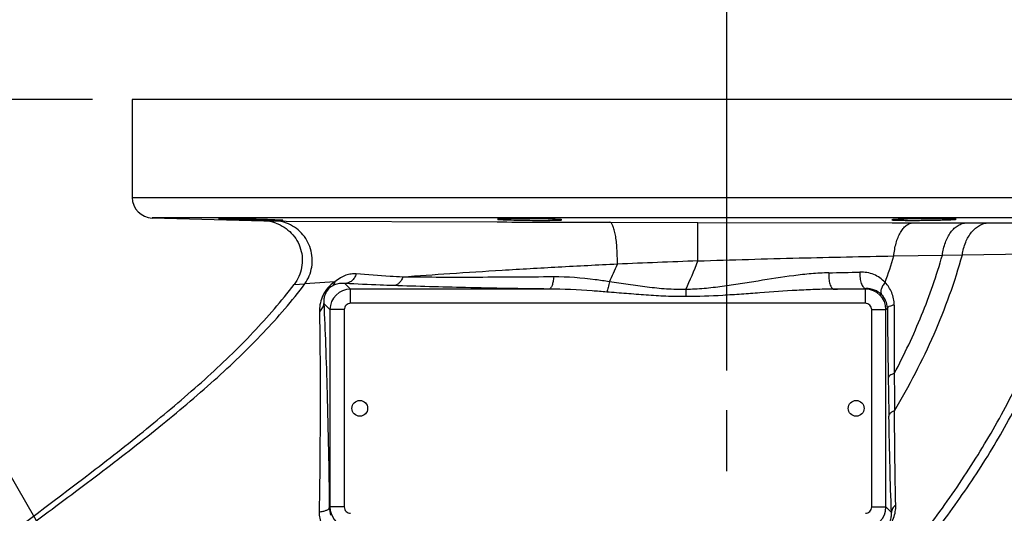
# Model space of a CAD drawing. Header units: inches. Extents: x 0 to 34, y 0 to 22.
# Tile 23 of 164: x 4 to 5.5, y 7.1 to 7.9. Entities that reach past the tile are written whole.
import ezdxf

# ---------------------------------------------------------------- set-up
doc = ezdxf.new("R2010")
doc.units = ezdxf.units.IN
doc.header["$LTSCALE"] = 1.87
doc.header["$MEASUREMENT"] = 0
doc.linetypes.add('CENTER', pattern=[0.6, 0.375, -0.075, 0.075, -0.075])
doc.layers.get('0').update_dxf_attribs({"linetype": 'CONTINUOUS'})
doc.layers.add('3_ALL_AXES', color=7, linetype='CONTINUOUS')
doc.styles.get("Standard").update_dxf_attribs({"font": 'txt', "width": 0.8})
doc.dimstyles.new('DIMSTYLE_1', dxfattribs={"dimtxt": 0.14, "dimasz": 0.156, "dimexe": 0.125, "dimexo": 0.0625, "dimgap": 0.07, "dimtad": 0, "dimtih": 1, "dimtoh": 1, "dimlfac": 4, "dimzin": 4, "dimdsep": 46, "dimtxsty": 'Standard', "dimblk": '_FILLED', "dimblk1": '_FILLED', "dimblk2": '_FILLED', "dimcen": 0.09, "dimadec": 0, "dimazin": 0, "dimtp": 0.001, "dimtm": 0.001, "dimtfac": 1, "dimtofl": 0, "dimtmove": 0, "dimatfit": 3, "dimldrblk": '_FILLED', "dimfxl": 0, "dimtolj": 1, "dimtzin": 4, "dimarcsym": 0})
doc.dimstyles.new('DIMSTYLE_4', dxfattribs={"dimtxt": 0.14, "dimasz": 0.156, "dimexe": 0.125, "dimexo": 0.0625, "dimgap": 0.09, "dimtad": 0, "dimtih": 1, "dimtoh": 1, "dimdec": 0, "dimlfac": 4, "dimzin": 4, "dimdsep": 46, "dimtxsty": 'Standard', "dimblk": '_FILLED', "dimblk1": '_FILLED', "dimblk2": '_FILLED', "dimcen": 0.09, "dimadec": 0, "dimazin": 0, "dimtp": 0.5, "dimtm": 0.5, "dimtfac": 1, "dimtdec": 0, "dimtofl": 0, "dimtmove": 0, "dimatfit": 3, "dimldrblk": '_FILLED', "dimfxl": 0, "dimtolj": 1, "dimtzin": 4, "dimarcsym": 0})

# ---------------------------------------------------------------- blocks, each defined once
blk = doc.blocks.new('_FILLED')
at = {"color": 0, "linetype": 'ByBlock'}
blk.add_solid([(0, 0), (-1, 0.2003), (-1, -0.2003)], dxfattribs=at)
blk = doc.blocks.new('*D1')
at = {"color": 2, "linetype": 'Continuous'}
for p, q in [((4.1007, 7.7822), (2.6768, 7.7822)), ((2.8018, 7.7822), (2.8018, 6.6472)), ((2.8018, 5.2322), (2.8018, 6.1572)), ((2.9785, 5.2322), (2.6768, 5.2322))]:
    blk.add_line(p, q, dxfattribs=at)
at = {"color": 2, "linetype": 'Continuous', "xscale": 0.156, "yscale": 0.156, "zscale": 0.156}
for p, rotation in [((2.8018, 7.7822), 90), ((2.8018, 5.2322), 270)]:
    blk.add_blockref('_FILLED', p, dxfattribs=dict(at, rotation=rotation))
at = {"color": 2, "linetype": 'Continuous', "insert": (2.6898, 6.5772), "char_height": 0.14, "width": 0.784, "attachment_point": 2, "line_spacing_factor": 0.9}
blk.add_mtext('10.20\\P[259,1]', dxfattribs=at)
blk = doc.blocks.new('*D4')
at = {"color": 2, "linetype": 'Continuous'}
for p, q in [((5.1221, 11.8763), (1.8268, 11.8763)), ((1.9518, 11.8763), (1.9518, 8.6943)), ((1.9518, 5.2322), (1.9518, 8.2043)), ((2.9785, 5.2322), (1.8268, 5.2322))]:
    blk.add_line(p, q, dxfattribs=at)
at = {"color": 2, "linetype": 'Continuous', "xscale": 0.156, "yscale": 0.156, "zscale": 0.156}
for p, rotation in [((1.9518, 11.8763), 90), ((1.9518, 5.2322), 270)]:
    blk.add_blockref('_FILLED', p, dxfattribs=dict(at, rotation=rotation))
at = {"color": 2, "linetype": 'Continuous', "insert": (1.9518, 8.6243), "char_height": 0.14, "width": 0.56, "attachment_point": 2, "line_spacing_factor": 0.9}
blk.add_mtext('26.58\\P[675]', dxfattribs=at)
blk = doc.blocks.new('*D5')
at = {"color": 2, "linetype": 'Continuous'}
for p, q in [((5.1046, 11.8763), (1.1532, 11.8763)), ((1.2782, 11.8763), (1.2782, 4.9492)), ((1.2782, 2.6117), (1.2782, 4.4592)), ((4.9991, 2.6117), (1.1532, 2.6117))]:
    blk.add_line(p, q, dxfattribs=at)
at = {"color": 2, "linetype": 'Continuous', "xscale": 0.156, "yscale": 0.156, "zscale": 0.156}
for p, rotation in [((1.2782, 11.8763), 90), ((1.2782, 2.6117), 270)]:
    blk.add_blockref('_FILLED', p, dxfattribs=dict(at, rotation=rotation))
at = {"color": 2, "linetype": 'Continuous', "insert": (1.1662, 4.8792), "char_height": 0.14, "width": 0.784, "attachment_point": 2, "line_spacing_factor": 0.9}
blk.add_mtext('37.06\\P[941,3]', dxfattribs=at)
blk = doc.blocks.new('*D22')
at = {"color": 2, "linetype": 'Continuous'}
for p, q in [((5.1007, 7.3545), (5.1007, 8.3068)), ((5.3757, 6.2585), (5.8965, 8.202))]:
    blk.add_line(p, q, dxfattribs=at)
blk.add_arc((5.1007, 5.2322), 2.9495, 69.4921, 90, dxfattribs=at)
for points in [[(5.2575, 8.2089), (5.1007, 8.1818), (5.2559, 8.1464)], [(5.7051, 8.0873), (5.8641, 8.0813), (5.7197, 8.148)]]:
    blk.add_solid(points, dxfattribs=at)
at = {"color": 2, "linetype": 'Continuous', "insert": (6.3627, 7.9682), "char_height": 0.14, "width": 0.317333, "attachment_point": 2, "line_spacing_factor": 0.9}
blk.add_mtext('15\\Fgdt;{\\Fgdt;~}', dxfattribs=at)
blk = doc.blocks.new('*D23')
at = {"color": 2, "linetype": 'Continuous'}
for p, q in [((5.3757, 6.2585), (6.0031, 8.6)), ((4.5695, 6.1524), (3.3574, 8.2517))]:
    blk.add_line(p, q, dxfattribs=at)
for start, end in [(75, 95.4537), (103.3611, 120)]:
    blk.add_arc((5.1007, 5.2322), 3.3616, start, end, dxfattribs=at)
for points in [[(5.8118, 8.4858), (5.9708, 8.4793), (5.8266, 8.5465)], [(3.5418, 8.2457), (3.4199, 8.1434), (3.5718, 8.1909)]]:
    blk.add_solid(points, dxfattribs=at)
at = {"color": 2, "linetype": 'Continuous', "insert": (4.5526, 8.6188), "char_height": 0.14, "width": 0.317333, "attachment_point": 2, "line_spacing_factor": 0.9}
blk.add_mtext('45\\Fgdt;{\\Fgdt;~}', dxfattribs=at)

msp = doc.modelspace()

# ---------------------------------------------------------------- linework, layer by layer
at = {"color": 7, "linetype": 'Continuous'}
for p, q in [((4.1632, 7.7822), (4.1632, 7.6276)), ((6.0382, 7.7822), (4.1633, 7.7822)), ((4.1632, 7.6276), (6.0177, 7.6276)), ((5.9867, 7.5952), (4.1949, 7.5952)), ((4.1949, 7.5952), (4.3705, 7.5906)), ((4.3705, 7.5906), (4.388, 7.5905)), ((4.388, 7.5905), (4.4059, 7.5904)), ((4.4008, 7.5915), (4.3882, 7.5922)), ((4.4059, 7.5904), (4.7387, 7.5889)), ((4.7387, 7.5889), (4.7537, 7.5889)), ((4.7537, 7.5889), (4.7618, 7.5888)), ((4.7618, 7.5888), (4.8404, 7.5886)), ((4.8404, 7.5886), (4.9164, 7.5884)), ((4.9164, 7.5884), (5.0551, 7.5881)), ((5.0549, 7.5273), (5.0551, 7.5881)), ((5.0551, 7.5881), (5.3612, 7.5877)), ((5.3612, 7.5877), (5.3941, 7.5876)), ((5.3941, 7.5876), (5.453, 7.5876)), ((5.453, 7.5876), (5.4625, 7.5876)), ((5.4625, 7.5876), (5.4784, 7.5876)), ((5.4784, 7.5876), (5.5131, 7.5875)), ((5.5131, 7.5875), (5.6803, 7.5874)), ((5.3639, 7.5352), (5.4405, 7.5366)), ((5.4405, 7.5366), (5.472, 7.5371)), ((5.472, 7.5371), (5.6177, 7.5393)), ((4.4186, 7.4903), (4.4354, 7.4912)), ((4.4826, 7.4943), (4.4354, 7.4912)), ((4.5075, 7.483), (4.4986, 7.4918)), ((4.5075, 7.4605), (4.5075, 7.483)), ((4.8202, 7.483), (4.5075, 7.483)), ((5.0359, 7.4822), (5.0359, 7.471)), ((5.319, 7.483), (5.2688, 7.483)), ((5.319, 7.483), (5.3197, 7.4837)), ((5.319, 7.4605), (5.319, 7.483)), ((4.475, 7.4505), (4.4652, 7.4603)), ((4.475, 7.4505), (4.475, 7.139)), ((4.4975, 7.4505), (4.475, 7.4505)), ((4.4975, 7.4505), (4.4975, 7.139)), ((5.319, 7.4605), (4.5075, 7.4605)), ((5.329, 7.139), (5.329, 7.4505)), ((5.329, 7.4505), (5.3515, 7.4505)), ((5.3515, 7.4505), (5.3537, 7.4527)), ((5.3515, 7.139), (5.3515, 7.4505)), ((4.475, 7.139), (4.4739, 7.1379)), ((4.4975, 7.139), (4.475, 7.139)), ((5.329, 7.139), (5.3515, 7.139)), ((5.3515, 7.139), (5.3601, 7.1303))]:
    msp.add_line(p, q, dxfattribs=at)
for centre in [(4.522, 7.2947), (5.3045, 7.2947)]:
    msp.add_circle(centre, 0.0124, dxfattribs=at)
for centre, radius, start, end in [((4.1957, 7.6276), 0.0325, 180, 268.5), ((4.3688, 7.5278), 0.0628, 70.6155, 88.462), ((4.3864, 7.5311), 0.0594, 70.1953, 88.3982), ((4.5353, 7.7854), 0.8656, 340.2906, 343.1974), ((4.2676, 7.8068), 0.7192, 334.274, 336.6847), ((5.4527, -3.9534), 11.4876, 91.98446, 92.61785), ((4.3452, 7.8004), 0.7605, 335.2694, 338.9551), ((4.878, 24.8178), 17.3134, 271.26814, 271.43093), ((4.5075, 7.4505), 0.0325, 90.0538, 179.9462), ((5.0893, 21.7784), 14.2966, 270.71932, 270.9235), ((5.319, 7.4505), 0.0325, 0.0538, 89.9462), ((4.5075, 7.4505), 0.00999, 89.9872, 180.0128), ((5.319, 7.4505), 0.00999, 359.9872, 90.0128), ((25.1071, 7.639), 19.7543, 180.54012, 180.85984), ((38.0733, 7.4599), 32.7089, 180.00378, 180.19313), ((21.2366, 7.581), 15.8833, 180.8602, 181.0767), ((22.2788, 7.4305), 16.9144, 180.27399, 180.47329), ((4.5051, 7.1385), 0.0312, 181.0954, 203.9659), ((4.5075, 7.139), 0.0325, 180.0543, 253.7757), ((4.5075, 7.139), 0.00999, 179.9861, 270.0139), ((5.319, 7.139), 0.0325, 270.0537, 359.9463), ((5.319, 7.139), 0.00999, 269.9861, 0.0139)]:
    msp.add_arc(centre, radius, start, end, dxfattribs=at)
for points, knots in [([(4.3882, 7.5922), (4.3843, 7.5923), (4.3757, 7.5926), (4.362, 7.593), (4.3497, 7.5933), (4.3396, 7.5935), (4.3323, 7.5936), (4.3254, 7.5938), (4.3191, 7.5939), (4.3135, 7.594), (4.3093, 7.594), (4.3064, 7.594), (4.3046, 7.594), (4.303, 7.594), (4.3017, 7.594), (4.3008, 7.594), (4.3003, 7.594), (4.2999, 7.594), (4.2997, 7.594), (4.2995, 7.594), (4.2994, 7.594), (4.2993, 7.594), (4.2993, 7.5939)], [0, 0, 0, 0, 0.131791, 0.290569, 0.461913, 0.547444, 0.630268, 0.708509, 0.780343, 0.844173, 0.898496, 0.9217, 0.942097, 0.959565, 0.973981, 0.985271, 0.989729, 0.99339, 0.996249, 0.998301, 0.999545, 1, 1, 1, 1]), ([(4.2993, 7.5939), (4.2993, 7.5939), (4.2995, 7.5939), (4.2996, 7.5939), (4.2999, 7.5939), (4.3003, 7.5938), (4.3009, 7.5938), (4.3019, 7.5937), (4.3033, 7.5937), (4.3055, 7.5936), (4.308, 7.5935), (4.311, 7.5934), (4.3143, 7.5932), (4.318, 7.5931), (4.3235, 7.593), (4.3309, 7.5927), (4.3403, 7.5925), (4.3501, 7.5922), (4.3599, 7.592), (4.3692, 7.5918), (4.3767, 7.5916), (4.3822, 7.5915), (4.3858, 7.5915), (4.3892, 7.5914), (4.3921, 7.5914), (4.3947, 7.5914), (4.3968, 7.5914), (4.3983, 7.5914), (4.3993, 7.5914), (4.3998, 7.5914), (4.4002, 7.5914), (4.4006, 7.5914), (4.4007, 7.5915), (4.4008, 7.5915), (4.4008, 7.5915)], [0, 0, 0, 0, 0.000654, 0.002488, 0.005512, 0.009719, 0.015101, 0.021647, 0.038188, 0.05919, 0.084421, 0.113641, 0.146598, 0.182958, 0.222355, 0.308776, 0.402537, 0.500047, 0.597559, 0.691326, 0.777749, 0.817146, 0.853503, 0.886456, 0.915668, 0.940887, 0.961875, 0.978399, 0.984936, 0.990308, 0.994506, 0.99752, 0.999346, 1, 1, 1, 1]), ([(4.7539, 7.5939), (4.7528, 7.5939), (4.7507, 7.5939), (4.7478, 7.5938), (4.7452, 7.5938), (4.7431, 7.5937), (4.7414, 7.5936), (4.7403, 7.5935), (4.7396, 7.5934), (4.7393, 7.5934), (4.7392, 7.5933), (4.7391, 7.5933), (4.7391, 7.5933)], [0, 0, 0, 0, 0.223573, 0.422606, 0.594842, 0.738054, 0.850705, 0.932075, 0.960844, 0.9816, 0.994402, 1, 1, 1, 1]), ([(4.7391, 7.5933), (4.7391, 7.5932), (4.7392, 7.5932), (4.7395, 7.5931), (4.7399, 7.593), (4.7406, 7.5929), (4.7414, 7.5929), (4.7428, 7.5928), (4.745, 7.5926), (4.7481, 7.5925), (4.7518, 7.5923), (4.7561, 7.5922), (4.7591, 7.5921), (4.7607, 7.592)], [0, 0, 0, 0, 0.005412, 0.018468, 0.039667, 0.06906, 0.106633, 0.152254, 0.266813, 0.411048, 0.583108, 0.780379, 1, 1, 1, 1]), ([(4.8189, 7.5935), (4.8077, 7.5937), (4.7861, 7.594), (4.7644, 7.5941), (4.7539, 7.5939)], [0, 0, 0, 0, 0.515933, 1, 1, 1, 1]), ([(4.7607, 7.592), (4.7719, 7.5917), (4.7935, 7.5914), (4.8152, 7.5913), (4.8257, 7.5915)], [0, 0, 0, 0, 0.515935, 1, 1, 1, 1]), ([(4.8406, 7.5922), (4.8406, 7.5923), (4.8404, 7.5923), (4.8401, 7.5924), (4.8397, 7.5925), (4.839, 7.5926), (4.8382, 7.5926), (4.8368, 7.5927), (4.8346, 7.5929), (4.8315, 7.593), (4.8278, 7.5932), (4.8235, 7.5933), (4.8205, 7.5934), (4.8189, 7.5935)], [0, 0, 0, 0, 0.005505, 0.018595, 0.039807, 0.069205, 0.106777, 0.152393, 0.266933, 0.411143, 0.583173, 0.780412, 1, 1, 1, 1]), ([(4.8257, 7.5915), (4.8268, 7.5915), (4.8289, 7.5915), (4.8319, 7.5916), (4.8344, 7.5917), (4.8365, 7.5918), (4.8382, 7.5919), (4.8393, 7.592), (4.84, 7.592), (4.8403, 7.5921), (4.8405, 7.5922), (4.8406, 7.5922), (4.8406, 7.5922)], [0, 0, 0, 0, 0.22349, 0.422452, 0.594633, 0.737806, 0.850441, 0.931822, 0.96061, 0.9814, 0.994263, 1, 1, 1, 1]), ([(5.4117, 7.5939), (5.4084, 7.5939), (5.4019, 7.5938), (5.3925, 7.5937), (5.3838, 7.5935), (5.3772, 7.5933), (5.3726, 7.5931), (5.3696, 7.593), (5.3671, 7.5929), (5.3649, 7.5928), (5.3633, 7.5926), (5.3621, 7.5925), (5.3615, 7.5924), (5.3612, 7.5924), (5.361, 7.5923), (5.3609, 7.5923), (5.3609, 7.5922)], [0, 0, 0, 0, 0.194583, 0.382234, 0.5549, 0.706186, 0.772013, 0.830457, 0.880901, 0.92284, 0.955946, 0.979911, 0.98838, 0.994492, 0.998289, 1, 1, 1, 1]), ([(5.3609, 7.5922), (5.3609, 7.5922), (5.361, 7.5922), (5.3612, 7.5921), (5.3615, 7.592), (5.3621, 7.592), (5.3633, 7.5919), (5.3649, 7.5918), (5.3671, 7.5917), (5.3696, 7.5916), (5.3726, 7.5915), (5.3772, 7.5915), (5.3838, 7.5914), (5.3925, 7.5914), (5.4019, 7.5914), (5.4084, 7.5915), (5.4117, 7.5915)], [0, 0, 0, 0, 0.001696, 0.005474, 0.011567, 0.020018, 0.04395, 0.077027, 0.118945, 0.169376, 0.227814, 0.293642, 0.44495, 0.617657, 0.805361, 1, 1, 1, 1]), ([(5.4624, 7.5933), (5.4624, 7.5933), (5.4623, 7.5933), (5.4621, 7.5934), (5.4618, 7.5934), (5.4612, 7.5935), (5.4601, 7.5936), (5.4584, 7.5937), (5.4563, 7.5938), (5.4537, 7.5938), (5.4508, 7.5939), (5.4461, 7.594), (5.4395, 7.594), (5.4308, 7.594), (5.4214, 7.594), (5.415, 7.594), (5.4117, 7.5939)], [0, 0, 0, 0, 0.001655, 0.005414, 0.011495, 0.019938, 0.043861, 0.076935, 0.118853, 0.169286, 0.227729, 0.293564, 0.444888, 0.617615, 0.80534, 1, 1, 1, 1]), ([(5.4117, 7.5915), (5.415, 7.5915), (5.4214, 7.5916), (5.4308, 7.5918), (5.4395, 7.592), (5.4461, 7.5922), (5.4508, 7.5924), (5.4537, 7.5925), (5.4563, 7.5926), (5.4584, 7.5927), (5.4601, 7.5929), (5.4612, 7.593), (5.4618, 7.5931), (5.4621, 7.5931), (5.4623, 7.5932), (5.4624, 7.5932), (5.4624, 7.5933)], [0, 0, 0, 0, 0.194594, 0.382255, 0.554932, 0.706229, 0.772063, 0.830513, 0.880962, 0.922906, 0.956013, 0.979976, 0.988441, 0.994545, 0.998327, 1, 1, 1, 1]), ([(4.3896, 7.587), (4.3942, 7.5854), (4.4031, 7.581), (4.4145, 7.5716), (4.4234, 7.5598), (4.4293, 7.5462), (4.4318, 7.5316), (4.4309, 7.5168), (4.4266, 7.5027), (4.4216, 7.4942), (4.4186, 7.4903)], [0, 0, 0, 0, 0.125016, 0.249996, 0.375001, 0.500004, 0.625012, 0.74998, 0.875057, 1, 1, 1, 1]), ([(4.4354, 7.4912), (4.4382, 7.4951), (4.4429, 7.5037), (4.4468, 7.5177), (4.4475, 7.5323), (4.4449, 7.5467), (4.4391, 7.5601), (4.4305, 7.5718), (4.4195, 7.5811), (4.4109, 7.5854), (4.4065, 7.587)], [0, 0, 0, 0, 0.125139, 0.251002, 0.37702, 0.502952, 0.628393, 0.753091, 0.876915, 1, 1, 1, 1]), ([(4.9281, 7.5222), (4.9281, 7.5263), (4.9281, 7.5346), (4.9275, 7.5466), (4.9266, 7.5578), (4.9252, 7.5677), (4.9237, 7.5749), (4.9223, 7.5798), (4.9212, 7.5827), (4.9201, 7.585), (4.9188, 7.5871), (4.9173, 7.5883), (4.9164, 7.5884)], [0, 0, 0, 0, 0.181487, 0.358417, 0.523416, 0.670458, 0.79426, 0.84608, 0.890731, 0.92805, 0.958163, 1, 1, 1, 1]), ([(5.3639, 7.5352), (5.3645, 7.542), (5.3661, 7.552), (5.3702, 7.5643), (5.3739, 7.5721), (5.3783, 7.5785), (5.3831, 7.5834), (5.3884, 7.5866), (5.3923, 7.5875), (5.3941, 7.5876)], [0, 0, 0, 0, 0.318294, 0.46416, 0.597412, 0.71665, 0.821888, 0.914953, 1, 1, 1, 1]), ([(5.4405, 7.5366), (5.4413, 7.5433), (5.4442, 7.556), (5.4513, 7.5702), (5.4589, 7.5789), (5.465, 7.5836), (5.4715, 7.5866), (5.4762, 7.5875), (5.4784, 7.5876)], [0, 0, 0, 0, 0.297292, 0.565498, 0.685894, 0.797199, 0.901029, 1, 1, 1, 1]), ([(5.472, 7.5371), (5.4729, 7.5438), (5.4761, 7.5565), (5.484, 7.5705), (5.4921, 7.579), (5.4987, 7.5836), (5.5057, 7.5866), (5.5107, 7.5874), (5.5131, 7.5875)], [0, 0, 0, 0, 0.289221, 0.553785, 0.674789, 0.788444, 0.896167, 1, 1, 1, 1]), ([(5.0549, 7.5273), (5.1082, 7.5292), (5.2112, 7.5321), (5.3142, 7.5343), (5.3639, 7.5352)], [0, 0, 0, 0, 0.517281, 1, 1, 1, 1]), ([(5.3646, 7.3496), (5.3804, 7.3796), (5.4092, 7.4407), (5.4313, 7.5044), (5.4405, 7.5366)], [0, 0, 0, 0, 0.504032, 1, 1, 1, 1]), ([(5.365, 7.2908), (5.3881, 7.3298), (5.4296, 7.4096), (5.4601, 7.4943), (5.472, 7.5371)], [0, 0, 0, 0, 0.505602, 1, 1, 1, 1]), ([(4.9281, 7.5222), (4.897, 7.5207), (4.8364, 7.5176), (4.7483, 7.5125), (4.6666, 7.5072), (4.6145, 7.5036), (4.5897, 7.5018)], [0, 0, 0, 0, 0.275352, 0.53724, 0.780513, 1, 1, 1, 1]), ([(4.5163, 7.5069), (4.5137, 7.5071), (4.5082, 7.507), (4.4998, 7.5049), (4.491, 7.5007), (4.4855, 7.4966), (4.4826, 7.4943)], [0, 0, 0, 0, 0.216175, 0.443467, 0.69607, 1, 1, 1, 1]), ([(4.5163, 7.5069), (4.5157, 7.5048), (4.5139, 7.5008), (4.5097, 7.4959), (4.5045, 7.4927), (4.5005, 7.4919), (4.4986, 7.4918)], [0, 0, 0, 0, 0.267539, 0.523636, 0.76665, 1, 1, 1, 1]), ([(4.5897, 7.5018), (4.5831, 7.5022), (4.5586, 7.5037), (4.5341, 7.5054), (4.5163, 7.5069)], [0, 0, 0, 0, 0.272758, 1, 1, 1, 1]), ([(4.5897, 7.5018), (4.5891, 7.5), (4.5875, 7.4965), (4.5841, 7.4922), (4.5799, 7.4893), (4.5767, 7.4885), (4.5751, 7.4885)], [0, 0, 0, 0, 0.282132, 0.542582, 0.779671, 1, 1, 1, 1]), ([(4.8277, 7.5022), (4.7852, 7.5018), (4.7234, 7.5014), (4.6441, 7.5014), (4.6073, 7.5017), (4.5897, 7.5018)], [0, 0, 0, 0, 0.535868, 0.778718, 1, 1, 1, 1]), ([(4.8277, 7.5022), (4.8275, 7.4997), (4.8271, 7.4961), (4.8261, 7.4916), (4.8252, 7.4888), (4.8241, 7.4864), (4.8227, 7.4843), (4.8212, 7.4831), (4.8202, 7.483)], [0, 0, 0, 0, 0.345398, 0.501507, 0.640517, 0.760081, 0.858885, 1, 1, 1, 1]), ([(4.9155, 7.4946), (4.9081, 7.4957), (4.879, 7.4997), (4.8496, 7.5023), (4.8277, 7.5022)], [0, 0, 0, 0, 0.253828, 1, 1, 1, 1]), ([(5.2612, 7.5087), (5.2521, 7.5084), (5.2336, 7.5073), (5.1966, 7.5031), (5.1593, 7.4972), (5.1218, 7.4911), (5.0934, 7.4868), (5.0648, 7.4835), (5.0455, 7.4824), (5.0359, 7.4822)], [0, 0, 0, 0, 0.120866, 0.243639, 0.493127, 0.619203, 0.745835, 0.872826, 1, 1, 1, 1]), ([(5.2612, 7.5087), (5.2611, 7.5055), (5.2612, 7.5009), (5.2621, 7.495), (5.263, 7.4912), (5.2642, 7.4879), (5.2657, 7.4849), (5.2675, 7.4831), (5.2688, 7.483)], [0, 0, 0, 0, 0.334492, 0.492512, 0.636092, 0.760468, 0.862549, 1, 1, 1, 1]), ([(5.3104, 7.5098), (5.3102, 7.5067), (5.3104, 7.502), (5.3114, 7.496), (5.3125, 7.492), (5.3139, 7.4887), (5.3156, 7.4861), (5.3175, 7.4843), (5.319, 7.4838), (5.3197, 7.4837)], [0, 0, 0, 0, 0.321655, 0.474933, 0.615553, 0.739312, 0.843762, 0.929006, 1, 1, 1, 1]), ([(5.3502, 7.4935), (5.3452, 7.4987), (5.3327, 7.5073), (5.3178, 7.51), (5.3104, 7.5098)], [0, 0, 0, 0, 0.494847, 1, 1, 1, 1]), ([(3.7065, 6.882), (3.7381, 6.9109), (3.8028, 6.9664), (3.9342, 7.0699), (4.0657, 7.1674), (4.1909, 7.2655), (4.2767, 7.3382), (4.3535, 7.4119), (4.3986, 7.4639), (4.4186, 7.4903)], [0, 0, 0, 0, 0.136988, 0.272133, 0.534708, 0.660289, 0.780496, 0.894071, 1, 1, 1, 1]), ([(3.7102, 6.8788), (3.7424, 6.9077), (3.8085, 6.9631), (3.91, 7.0415), (4.0113, 7.1168), (4.1102, 7.1903), (4.2044, 7.2633), (4.2918, 7.3368), (4.3697, 7.4114), (4.4153, 7.4643), (4.4354, 7.4912)], [0, 0, 0, 0, 0.136586, 0.271601, 0.404489, 0.53436, 0.660095, 0.78042, 0.894052, 1, 1, 1, 1]), ([(4.4826, 7.4943), (4.4784, 7.4915), (4.4704, 7.4844), (4.4626, 7.4715), (4.459, 7.4587), (4.4584, 7.4508), (4.4585, 7.4473)], [0, 0, 0, 0, 0.276426, 0.57331, 0.806013, 1, 1, 1, 1]), ([(4.4785, 7.4878), (4.4757, 7.4861), (4.4704, 7.4816), (4.4663, 7.4734), (4.4651, 7.4661), (4.4651, 7.462), (4.4652, 7.4603)], [0, 0, 0, 0, 0.306083, 0.628488, 0.831826, 1, 1, 1, 1]), ([(4.4826, 7.4943), (4.4822, 7.493), (4.4812, 7.4905), (4.4795, 7.4886), (4.4785, 7.4878)], [0, 0, 0, 0, 0.51966, 1, 1, 1, 1]), ([(4.4986, 7.4918), (4.497, 7.492), (4.4901, 7.4922), (4.4831, 7.4905), (4.4785, 7.4878)], [0, 0, 0, 0, 0.232474, 1, 1, 1, 1]), ([(4.5751, 7.4885), (4.5682, 7.4887), (4.5427, 7.4897), (4.5172, 7.4908), (4.4986, 7.4918)], [0, 0, 0, 0, 0.272587, 1, 1, 1, 1]), ([(4.8202, 7.483), (4.7764, 7.4835), (4.6947, 7.4849), (4.6129, 7.4871), (4.5751, 7.4885)], [0, 0, 0, 0, 0.536701, 1, 1, 1, 1]), ([(4.9112, 7.4783), (4.9036, 7.4789), (4.8733, 7.4812), (4.843, 7.4828), (4.8202, 7.483)], [0, 0, 0, 0, 0.251012, 1, 1, 1, 1]), ([(4.9155, 7.4946), (4.915, 7.4916), (4.9138, 7.486), (4.9122, 7.4806), (4.9112, 7.4783)], [0, 0, 0, 0, 0.552216, 1, 1, 1, 1]), ([(5.0359, 7.4822), (5.0258, 7.482), (5.0054, 7.4826), (4.9752, 7.4858), (4.9453, 7.4902), (4.9254, 7.4932), (4.9155, 7.4946)], [0, 0, 0, 0, 0.25152, 0.50247, 0.752197, 1, 1, 1, 1]), ([(5.2688, 7.483), (5.2592, 7.4829), (5.2399, 7.4824), (5.2012, 7.4805), (5.1624, 7.4777), (5.1236, 7.4748), (5.0847, 7.4722), (5.0554, 7.471), (5.0359, 7.471)], [0, 0, 0, 0, 0.123905, 0.248329, 0.498217, 0.623506, 0.748937, 1, 1, 1, 1]), ([(5.1246, 6.7873), (5.1801, 6.8397), (5.2871, 6.9458), (5.4078, 7.0887), (5.4904, 7.2089), (5.5439, 7.3011), (5.5886, 7.396), (5.6119, 7.4615), (5.6218, 7.4944)], [0, 0, 0, 0, 0.262042, 0.516501, 0.640404, 0.762135, 0.881875, 1, 1, 1, 1]), ([(5.1471, 6.7935), (5.2016, 6.8448), (5.3064, 6.9489), (5.4246, 7.0892), (5.5057, 7.2071), (5.5583, 7.2976), (5.6024, 7.3908), (5.6257, 7.4549), (5.6356, 7.4873)], [0, 0, 0, 0, 0.261767, 0.516039, 0.639947, 0.761762, 0.881662, 1, 1, 1, 1]), ([(5.3446, 7.4741), (5.3414, 7.4772), (5.3336, 7.4823), (5.3244, 7.4839), (5.3197, 7.4837)], [0, 0, 0, 0, 0.490495, 1, 1, 1, 1]), ([(5.3502, 7.4935), (5.3487, 7.4917), (5.3462, 7.4882), (5.3441, 7.4835), (5.3433, 7.48), (5.3432, 7.4771), (5.3438, 7.4751), (5.3446, 7.4741)], [0, 0, 0, 0, 0.319586, 0.598612, 0.718069, 0.823711, 1, 1, 1, 1]), ([(5.3644, 7.4577), (5.3644, 7.4644), (5.3618, 7.4776), (5.3545, 7.4889), (5.3502, 7.4935)], [0, 0, 0, 0, 0.512746, 1, 1, 1, 1]), ([(5.0359, 7.471), (5.0255, 7.471), (5.0046, 7.4714), (4.9734, 7.4733), (4.9423, 7.4758), (4.9216, 7.4775), (4.9112, 7.4783)], [0, 0, 0, 0, 0.25039, 0.500638, 0.750572, 1, 1, 1, 1]), ([(5.3537, 7.4527), (5.3537, 7.4569), (5.3519, 7.4649), (5.3472, 7.4715), (5.3446, 7.4741)], [0, 0, 0, 0, 0.528376, 1, 1, 1, 1]), ([(4.4585, 7.4473), (4.4605, 7.4489), (4.4638, 7.4528), (4.4652, 7.4578), (4.4652, 7.4603)], [0, 0, 0, 0, 0.516086, 1, 1, 1, 1]), ([(4.4652, 7.4603), (4.4663, 7.4386), (4.4683, 7.3915), (4.4717, 7.2841), (4.4732, 7.1983), (4.4739, 7.1379)], [0, 0, 0, 0, 0.201769, 0.438299, 1, 1, 1, 1]), ([(5.3644, 7.4577), (5.3629, 7.4575), (5.3603, 7.4569), (5.3574, 7.4559), (5.3556, 7.455), (5.3544, 7.4541), (5.3538, 7.4533), (5.3537, 7.4527)], [0, 0, 0, 0, 0.360739, 0.651043, 0.766197, 0.861263, 1, 1, 1, 1]), ([(4.4585, 7.4473), (4.4588, 7.4258), (4.4594, 7.3794), (4.4596, 7.3048), (4.4592, 7.2209), (4.4585, 7.162), (4.458, 7.1312)], [0, 0, 0, 0, 0.203765, 0.440776, 0.707646, 1, 1, 1, 1]), ([(5.3646, 7.3496), (5.3633, 7.3493), (5.3609, 7.3484), (5.3579, 7.3467), (5.3558, 7.3448), (5.3551, 7.3432), (5.3551, 7.3425)], [0, 0, 0, 0, 0.330279, 0.606076, 0.824803, 1, 1, 1, 1]), ([(5.365, 7.2908), (5.3637, 7.2903), (5.3617, 7.2894), (5.3592, 7.2878), (5.3575, 7.2861), (5.3564, 7.2844), (5.3561, 7.2831), (5.3561, 7.2825)], [0, 0, 0, 0, 0.312813, 0.518728, 0.698991, 0.857026, 1, 1, 1, 1]), ([(5.3601, 7.1303), (5.3592, 7.1541), (5.3577, 7.2048), (5.3566, 7.2555), (5.3561, 7.2825)], [0, 0, 0, 0, 0.468121, 1, 1, 1, 1]), ([(5.3669, 7.1419), (5.3664, 7.1652), (5.3655, 7.2148), (5.3651, 7.2644), (5.365, 7.2908)], [0, 0, 0, 0, 0.468768, 1, 1, 1, 1]), ([(5.3122, 7.088), (5.3181, 7.0878), (5.3312, 7.0894), (5.3472, 7.0979), (5.358, 7.1098), (5.3653, 7.1237), (5.3671, 7.1351), (5.3669, 7.1419)], [0, 0, 0, 0, 0.204655, 0.455889, 0.610675, 0.759821, 1, 1, 1, 1]), ([(5.3669, 7.1419), (5.365, 7.1405), (5.3617, 7.1371), (5.3602, 7.1325), (5.3601, 7.1303)], [0, 0, 0, 0, 0.526204, 1, 1, 1, 1]), ([(4.458, 7.1312), (4.4579, 7.1279), (4.4585, 7.1211), (4.4604, 7.1146), (4.4617, 7.1115)], [0, 0, 0, 0, 0.501654, 1, 1, 1, 1]), ([(4.458, 7.1312), (4.4601, 7.1314), (4.4639, 7.132), (4.4683, 7.1333), (4.4711, 7.1346), (4.4729, 7.1358), (4.4738, 7.1371), (4.4739, 7.1379)], [0, 0, 0, 0, 0.352152, 0.645398, 0.763138, 0.860297, 1, 1, 1, 1]), ([(5.327, 7.0985), (5.3302, 7.0982), (5.3353, 7.0985), (5.3423, 7.1005), (5.3488, 7.1039), (5.355, 7.1099), (5.3588, 7.1175), (5.3602, 7.1245), (5.3602, 7.1285), (5.3601, 7.1303)], [0, 0, 0, 0, 0.181545, 0.286313, 0.414992, 0.597123, 0.770854, 0.895775, 1, 1, 1, 1])]:
    msp.add_open_spline(points, degree=3, knots=knots, dxfattribs=at)
at = {"layer": '3_ALL_AXES', "color": 7, "linetype": 'CENTER'}
msp.add_line((5.1007, 5.2322), (5.1007, 7.292), dxfattribs=at)

# ---------------------------------------------------------------- dimensions: what is measured, and where the dimension line sits
at = {"color": 2, "linetype": 'Continuous'}
for base, p1, p2, angle, picture, middle in [((1.2782, 2.6117), (5.1671, 11.8763), (5.0616, 2.6117), 270, '*D5', (1.2782, 4.7042)), ((1.9518, 5.2322), (5.1846, 11.8763), (3.041, 5.2322), 270, '*D4', (1.9518, 8.4493)), ((2.8018, 7.7822), (3.041, 5.2322), (4.1632, 7.7822), 90, '*D1', (2.8018, 6.4022))]:
    dim = msp.add_linear_dim(base=base, p1=p1, p2=p2, angle=angle, dimstyle='DIMSTYLE_1', dxfattribs=at)
    dim.commit()
    dim.dimension.update_dxf_attribs({"geometry": picture, "text_midpoint": middle, "dimtype": 160})
for base, line1, line2, picture, middle in [((4.662, 8.5651), ((6.0031, 8.6), (5.3757, 6.2585)), ((4.5695, 6.1524), (3.3574, 8.2517)), '*D23', (4.5526, 8.5488)), ((5.4857, 8.1565), ((5.8965, 8.202), (5.3757, 6.2585)), ((5.1007, 7.3545), (5.1007, 8.3068)), '*D22', (6.3627, 7.8982))]:
    dim = msp.add_angular_dim_2l(base=base, line1=line1, line2=line2, dimstyle='DIMSTYLE_4', dxfattribs=at)
    dim.commit()
    dim.dimension.update_dxf_attribs({"geometry": picture, "text_midpoint": middle, "dimtype": 162})

doc.saveas('drawing.dxf')
